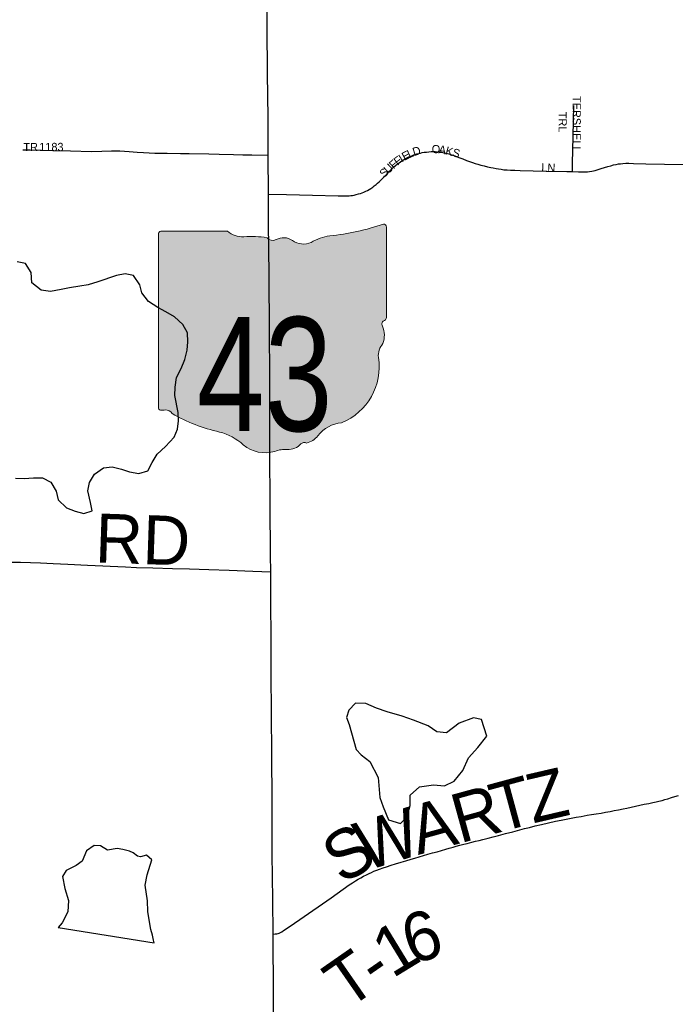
# Model space of a CAD drawing. Header units: feet. Extents: x 2113747 to 2516209, y 960708 to 1356798.
# Tile 8 of 244: x 2285148 to 2289153, y 1095012 to 1101027. Entities that reach past the tile are written whole.
import ezdxf

# ---------------------------------------------------------------- set-up
doc = ezdxf.new("R2010")
doc.units = ezdxf.units.FT
doc.header["$MEASUREMENT"] = 0
for name, color, linetype in [('0_Xref', 7, 'Continuous'), ('GM_X_County_Road', 3, 'Continuous'), ('GM_X_County_Road_Text', 3, 'Continuous'), ('GM_X_Major_Lake', 5, 'Continuous'), ('GM_X_Minor_Lake', 5, 'Continuous'), ('GM_X_State_Location', 251, 'Continuous'), ('GM_X_State_Route', 1, 'Continuous'), ('GM_X_State_Shield', 251, 'Continuous'), ('GM_X_Township_Road', 4, 'Continuous'), ('GM_X_Township_Road_Text', 4, 'Continuous'), ('GM_X_Township_Subdivision', 4, 'Continuous'), ('GM_X_Township_Subdivision_Text', 4, 'Continuous')]:
    doc.layers.add(name, color=color, linetype=linetype)
doc.styles.add('Styledgn030', font='dgn030.shx')

# ---------------------------------------------------------------- blocks, each defined once
blk = doc.blocks.new('M1-H5_25')
at = {"layer": 'GM_X_State_Shield', "linetype": 'Continuous', "true_color": 0x1e0000}
h = blk.add_hatch(color=18, dxfattribs=at)
edge = h.paths.add_edge_path()
edge.add_line((711.5512748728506, 89.69038223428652), (711.5512748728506, 642.4292893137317))
edge.add_line((711.5512748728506, 642.4292893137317), (711.4519030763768, 642.5278091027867))
edge.add_arc((696.1098771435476, 644.7216615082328), 15.49808853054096, 351.8620861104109, 457.7379999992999)
edge.add_line((694.0231617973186, 660.0786262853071), (694.0231846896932, 660.0786317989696))
edge.add_arc((215.6435505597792, 2056.797888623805), 1476.371144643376, 275.84446944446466, 288.906452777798, ccw=False)
edge.add_line((365.9801086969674, 588.1009573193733), (365.9801066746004, 588.1009594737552))
edge.add_arc((403.9586955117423, 293.5157865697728), 297.0232268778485, 97.34618055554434, 120.7688527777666)
edge.add_line((252.0087886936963, 548.7294678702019), (252.0087824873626, 548.729464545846))
edge.add_arc((204.612707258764, 651.1715615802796), 112.8750246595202, 233.8562055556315, 294.82819166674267, ccw=False)
edge.add_line((138.0374625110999, 560.0205441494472), (138.037465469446, 560.0205424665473))
edge.add_arc((83.50627348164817, 483.6645863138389), 93.8290090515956, 54.4666833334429, 119.1411305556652)
edge.add_line((37.81506425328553, 565.6169892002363), (37.81506453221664, 565.6169886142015))
edge.add_arc((17.25471621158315, 605.7913352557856), 45.12987980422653, 219.7920611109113, 297.10236944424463, ccw=False)
edge.add_line((-17.42182925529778, 576.9080659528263), (-17.42182980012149, 576.9080661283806))
edge.add_arc((-110.2402786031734, 23.03722839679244), 561.5943102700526, 80.48669166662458, 94.98826944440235)
edge.add_line((-159.0719053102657, 582.5045121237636), (-159.0719000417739, 582.5044846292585))
edge.add_arc((-162.1074610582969, 738.9084848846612), 156.4334552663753, 231.619505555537, 271.1118833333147, ccw=False)
edge.add_line((-259.2340128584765, 616.2795369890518), (-259.2015184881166, 616.2440637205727))
edge.add_line((-259.2015184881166, 616.2440637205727), (-666.9041242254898, 616.2440637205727))
edge.add_line((-666.9041242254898, 616.2440637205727), (-666.9412597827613, 616.2795633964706))
edge.add_arc((-664.6604070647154, 600.313595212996), 16.1280634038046, 98.1301027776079, 188.1301027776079)
edge.add_line((-680.62637524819, 598.0327424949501), (-680.6072733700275, 598.0636480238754))
edge.add_line((-680.6072733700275, 598.0636480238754), (-680.6072733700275, -458.5712582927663))
edge.add_line((-680.6072733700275, -458.5712582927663), (-680.6263743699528, -458.6079740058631))
edge.add_arc((-664.5151342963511, -460.8841950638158), 16.27123962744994, 171.9583861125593, 258.3066138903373)
edge.add_line((-667.8128957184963, -476.8177448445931), (-667.8128982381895, -476.817741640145))
edge.add_arc((-662.0481153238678, -352.78184326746), 124.169790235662, 267.3389944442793, 280.6038555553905)
edge.add_line((-639.1987016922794, -474.8311820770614), (-639.1987019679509, -474.8311816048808))
edge.add_arc((-636.6434350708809, -519.5311031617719), 44.77289778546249, 29.74838055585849, 93.27174722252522, ccw=False)
edge.add_line((-597.7710303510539, -497.3151510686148), (-597.7710260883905, -497.3151543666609))
edge.add_arc((-71.36636178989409, 429.8114385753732), 1066.145201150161, 240.4129222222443, 257.1985000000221)
edge.add_line((-307.5964472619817, -609.8331817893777), (-307.5964406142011, -609.8331830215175))
edge.add_arc((-389.2220105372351, -933.2680402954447), 333.5758393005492, 47.18415555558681, 75.83597222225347, ccw=False)
edge.add_line((-162.5091320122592, -688.5761702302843), (-162.5091265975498, -688.57617497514))
edge.add_arc((-28.4401791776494, -524.7737584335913), 211.673603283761, 230.7003722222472, 286.291836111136)
edge.add_line((30.94060543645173, -727.9476660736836), (30.94060344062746, -727.9476635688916))
edge.add_arc((93.86574833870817, -890.0948709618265), 173.9289818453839, 85.69512222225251, 111.20994722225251, ccw=False)
edge.add_line((106.9214873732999, -716.6565868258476), (106.9214872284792, -716.6565896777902))
edge.add_arc((109.3286034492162, -603.9020136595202), 112.7802669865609, 268.7770194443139, 315.5492722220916)
edge.add_line((189.8371287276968, -682.8815425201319), (189.8371289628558, -682.8815423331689))
edge.add_arc((211.3496800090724, -706.2366200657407), 31.75294487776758, 65.75173055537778, 132.6484222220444, ccw=False)
edge.add_line((224.3903386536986, -677.2850962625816), (224.3903387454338, -677.2850960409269))
edge.add_arc((197.8102065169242, -560.9801045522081), 119.3036230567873, 282.8731916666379, 323.2771111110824)
edge.add_line((293.4364551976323, -632.3171569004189), (293.43645941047, -632.317151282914))
edge.add_arc((454.0505528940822, -755.2192038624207), 202.2419381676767, 94.40312222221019, 142.576749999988, ccw=False)
edge.add_line((438.5237596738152, -553.5741685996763), (438.523756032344, -553.574169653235))
edge.add_arc((298.3474105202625, -211.9398530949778), 369.274171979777, 292.3088861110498, 368.9858388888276)
edge.add_line((663.0894711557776, -154.2627927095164), (663.0894695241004, -154.2627859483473))
edge.add_arc((767.0788936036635, -141.6241802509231), 104.7546403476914, 136.8064972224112, 186.9295944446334, ccw=False)
edge.add_line((690.7079159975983, -69.92335421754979), (690.7079167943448, -69.92335321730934))
edge.add_arc((555.3839252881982, -20.75759949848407), 143.978658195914, 340.0329638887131, 383.6495666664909)
edge.add_line((687.2706862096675, 36.99823405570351), (687.2706862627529, 36.99823372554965))
edge.add_arc((707.9709234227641, 49.11239851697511), 23.98442842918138, 107.943983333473, 210.3369666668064, ccw=False)
edge.add_line((700.5816322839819, 71.93018069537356), (700.5816327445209, 71.93017908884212))
edge.add_arc((695.0167986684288, 87.55475994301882), 16.58598520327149, 289.6038111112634, 367.734130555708)
edge.add_line((711.451904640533, 89.78684346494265), (711.4156001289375, 89.82605697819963))
edge.add_line((711.4156001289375, 89.82605697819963), (711.5512748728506, 89.69038223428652))
at = {"layer": 'GM_X_State_Shield', "color": 7, "linetype": 'Continuous', "lineweight": 13, "flags": 128}
blk.add_lwpolyline([(711.5512748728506, 89.69038223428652), (711.5512748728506, 642.4292893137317), (711.4519030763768, 642.5278091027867, 0.4979057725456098), (694.0231617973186, 660.0786262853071), (694.0231846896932, 660.0786317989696, -0.05705544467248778), (365.9801086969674, 588.1009573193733), (365.9801066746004, 588.1009594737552, 0.1025580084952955), (252.0087886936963, 548.7294678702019), (252.0087824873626, 548.729464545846, -0.272499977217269), (138.0374625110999, 560.0205441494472), (138.037465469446, 560.0205424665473, 0.2899328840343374), (37.81506425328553, 565.6169892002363), (37.81506453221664, 565.6169886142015, -0.3507354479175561), (-17.42182925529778, 576.9080659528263), (-17.42182980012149, 576.9080661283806, 0.06335965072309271), (-159.0719053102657, 582.5045121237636), (-159.0719000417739, 582.5044846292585, -0.1740440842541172), (-259.2340128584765, 616.2795369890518), (-259.2015184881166, 616.2440637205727), (-666.9041242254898, 616.2440637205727), (-666.9412597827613, 616.2795633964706, 0.414213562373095), (-680.62637524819, 598.0327424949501), (-680.6072733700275, 598.0636480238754), (-680.6072733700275, -458.5712582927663), (-680.6263743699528, -458.6079740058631, 0.3956667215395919), (-667.8128957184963, -476.8177448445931), (-667.8128982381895, -476.817741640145, 0.05794359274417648), (-639.1987016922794, -474.8311820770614), (-639.1987019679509, -474.8311816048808, -0.2844960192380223), (-597.7710303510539, -497.3151510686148), (-597.7710260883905, -497.3151543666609, 0.0733721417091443), (-307.5964472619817, -609.8331817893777), (-307.5964406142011, -609.8331830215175, -0.1256725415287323), (-162.5091320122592, -688.5761702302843), (-162.5091265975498, -688.57617497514, 0.2474354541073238), (30.94060543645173, -727.9476660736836), (30.94060344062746, -727.9476635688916, -0.1117916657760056), (106.9214873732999, -716.6565868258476), (106.9214872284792, -716.6565896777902, 0.2069637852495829), (189.8371287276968, -682.8815425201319), (189.8371289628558, -682.8815423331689, -0.3004743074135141), (224.3903386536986, -677.2850962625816), (224.3903387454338, -677.2850960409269, 0.1781447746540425), (293.4364551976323, -632.3171569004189), (293.43645941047, -632.317151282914, -0.213348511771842), (438.5237596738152, -553.5741685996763), (438.523756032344, -553.574169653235, 0.3476349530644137), (663.0894711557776, -154.2627927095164), (663.0894695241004, -154.2627859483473, -0.2222582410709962), (690.7079159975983, -69.92335421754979), (690.7079167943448, -69.92335321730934, 0.1926447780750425), (687.2706862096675, 36.99823405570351), (687.2706862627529, 36.99823372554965, -0.4790820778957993), (700.5816322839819, 71.93018069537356), (700.5816327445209, 71.93017908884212, 0.354758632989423), (711.451904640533, 89.78684346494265), (711.4156001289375, 89.82605697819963), (711.5512748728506, 89.69038223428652)], format="xyb", dxfattribs=at)
at = {"layer": 'GM_X_State_Shield', "color": 9, "linetype": 'Continuous', "lineweight": 13, "insert": (-31.81419798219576, -613.7718326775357), "char_height": 696.0951421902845, "attachment_point": 8, "line_spacing_factor": 0.8, "style": 'Styledgn030'}
blk.add_mtext('{\\Fdgn000|c0;\\W0.8;\\C9;43}', dxfattribs=at)
blk = doc.blocks.new('POR')
at = {"layer": 'GM_X_County_Road', "flags": 128}
blk.add_lwpolyline([(2285092.542666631, 1097713.81506665), (2285153.369316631, 1097712.92924165), (2285214.556858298, 1097710.731083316), (2285274.891383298, 1097708.532924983), (2285353.073641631, 1097705.022433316), (2285441.623333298, 1097700.199608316), (2285563.211016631, 1097694.064449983), (2285795.690866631, 1097683.893866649), (2285862.783908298, 1097681.367624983), (2285961.799458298, 1097678.250833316), (2286082.074808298, 1097674.74034165), (2286185.847566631, 1097671.656358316), (2286303.498249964, 1097668.113058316), (2286428.104299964, 1097664.60256665), (2286571.739183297, 1097658.89391665), (2286681.483058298, 1097655.022533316)], dxfattribs=at)
at = {"layer": 'GM_X_Major_Lake', "flags": 128}
blk.add_lwpolyline([(2285123.499999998, 1098225.99), (2285175.499999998, 1098224.1), (2285233.499999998, 1098228.24), (2285287.499999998, 1098228.35), (2285339.559999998, 1098202.43), (2285371.689999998, 1098146.39), (2285383.789999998, 1098094.31), (2285433.909999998, 1098044.32), (2285487.959999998, 1098024.4), (2285539.989999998, 1098010.49), (2285591.959999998, 1098026.64), (2285581.839999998, 1098078.71), (2285563.689999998, 1098148.81), (2285575.579999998, 1098200.95), (2285605.469999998, 1098251.11), (2285659.389999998, 1098289.31), (2285713.379999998, 1098295.45), (2285769.409999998, 1098281.54), (2285819.439999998, 1098265.62), (2285875.469999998, 1098255.73), (2285931.439999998, 1098271.88), (2285957.329999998, 1098322.04), (2285987.229999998, 1098372.21), (2286039.119999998, 1098420.42), (2286090.999999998, 1098476.65), (2286112.899999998, 1098526.8), (2286118.779999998, 1098576.91), (2286116.669999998, 1098627), (2286096.449999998, 1098731.17), (2286098.329999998, 1098783.27), (2286106.199999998, 1098841.41), (2286134.089999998, 1098895.57), (2286157.969999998, 1098951.75), (2286171.849999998, 1099007.89), (2286175.729999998, 1099060), (2286173.609999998, 1099114.1), (2286145.489999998, 1099166.14), (2286093.399999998, 1099212.12), (2286041.329999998, 1099242.07), (2285991.269999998, 1099270), (2285935.189999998, 1099305.96), (2285895.069999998, 1099357.97), (2285882.959999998, 1099408.04), (2285842.839999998, 1099464.06), (2285792.809999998, 1099473.97), (2285738.829999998, 1099463.82), (2285624.909999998, 1099425.5), (2285566.939999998, 1099407.33), (2285514.959999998, 1099399.2), (2285452.979999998, 1099389.04), (2285400.999999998, 1099378.9), (2285337.019999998, 1099366.73), (2285278.999999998, 1099374.62), (2285222.899999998, 1099420.58), (2285218.759999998, 1099482.7), (2285184.629999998, 1099538.73), (2285132.609999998, 1099548.64)], dxfattribs=at)
at = {"layer": 'GM_X_Minor_Lake'}
for p, q in [((2287160.869999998, 1096721.55), (2287203.209999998, 1096569.34)), ((2285383.499999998, 1095481.12), (2285969.729999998, 1095388.25))]:
    blk.add_line(p, q, dxfattribs=at)
at = {"layer": 'GM_X_Minor_Lake', "flags": 128}
for points in [[(2287203.209999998, 1096569.34), (2287235.279999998, 1096535.35), (2287287.369999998, 1096495.39), (2287337.589999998, 1096397.3), (2287347.859999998, 1096275.08), (2287367.979999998, 1096219.02), (2287402.149999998, 1096138.93), (2287474.199999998, 1096117.05), (2287516.109999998, 1096159.23), (2287533.969999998, 1096227.41), (2287533.829999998, 1096289.53), (2287589.719999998, 1096339.75), (2287675.699999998, 1096351.97), (2287743.709999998, 1096346.11), (2287801.659999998, 1096376.3), (2287855.519999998, 1096440.55), (2287889.349999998, 1096518.78), (2287947.219999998, 1096581.03), (2288001.059999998, 1096651.29), (2287968.849999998, 1096751.41), (2287920.809999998, 1096761.33), (2287832.889999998, 1096729.07), (2287755.009999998, 1096670.78), (2287696.989999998, 1096676.66), (2287642.909999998, 1096712.61), (2287554.829999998, 1096748.48), (2287484.769999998, 1096772.38), (2287392.709999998, 1096798.22), (2287328.659999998, 1096822.12), (2287262.599999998, 1096850.04), (2287200.589999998, 1096851.9), (2287158.689999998, 1096809.72), (2287144.779999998, 1096763.6), (2287160.869999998, 1096721.55)], [(2285969.729999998, 1095388.25), (2285965.689999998, 1095404.26), (2285959.629999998, 1095434.31), (2285949.549999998, 1095468.36), (2285939.419999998, 1095528.45), (2285931.309999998, 1095578.54), (2285929.169999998, 1095644.66), (2285914.959999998, 1095740.82), (2285926.819999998, 1095802.97), (2285954.619999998, 1095895.22), (2285922.559999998, 1095923.2), (2285886.579999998, 1095913.1), (2285868.559999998, 1095917.07), (2285842.529999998, 1095937.05), (2285818.499999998, 1095947.02), (2285778.479999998, 1095956.94), (2285744.459999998, 1095964.88), (2285684.479999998, 1095954.72), (2285642.419999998, 1095980.69), (2285602.409999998, 1095982.6), (2285556.479999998, 1095950.43), (2285530.619999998, 1095886.25), (2285492.669999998, 1095860.12), (2285432.739999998, 1095829.92), (2285410.819999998, 1095793.8), (2285424.979999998, 1095719.69), (2285447.139999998, 1095645.58), (2285443.289999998, 1095577.44), (2285407.429999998, 1095509.23), (2285383.499999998, 1095481.12)]]:
    blk.add_lwpolyline(points, dxfattribs=at)
at = {"layer": 'GM_X_State_Route', "flags": 128}
blk.add_lwpolyline([(2286698.576199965, 1094886.983449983), (2286697.854416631, 1095196.136374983), (2286697.460716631, 1095312.507533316), (2286696.246808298, 1095441.37866665), (2286693.720566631, 1095651.61446665), (2286690.800624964, 1095930.386874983), (2286689.652333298, 1096281.206383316), (2286687.585408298, 1096511.35684165), (2286685.551291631, 1096812.242066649), (2286684.763891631, 1097009.38734165), (2286684.435808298, 1097225.167749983), (2286681.942374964, 1097493.080599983), (2286681.483058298, 1097655.022533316), (2286681.187783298, 1097757.056449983), (2286678.727158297, 1098064.470533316), (2286676.725849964, 1098389.273033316), (2286676.791466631, 1098574.24641665), (2286676.496191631, 1098854.298349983), (2286673.576249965, 1099122.637708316), (2286671.673366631, 1099466.108149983), (2286668.654999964, 1099787.400158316), (2286667.309858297, 1099962.366999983), (2286666.653691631, 1100199.800908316), (2286666.325608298, 1100430.869999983), (2286662.552649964, 1100696.617499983), (2286660.518533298, 1100984.051308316), (2286658.799815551, 1101218.489953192)], dxfattribs=at)
at = {"layer": 'GM_X_Township_Road', "flags": 128}
blk.add_lwpolyline([(2286696.246808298, 1095441.37866665), (2286708.812399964, 1095442.034833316), (2286718.326816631, 1095442.920658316), (2286726.594516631, 1095445.086008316), (2286733.549883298, 1095447.67786665), (2286740.931758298, 1095450.729041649), (2286749.625966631, 1095455.912758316), (2286760.026208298, 1095462.44161665), (2286795.229549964, 1095485.86676665), (2286859.927583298, 1095530.125208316), (2287050.183108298, 1095662.900533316), (2287161.797058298, 1095741.87019165), (2287181.350824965, 1095754.895099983), (2287200.182808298, 1095767.132608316), (2287215.635533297, 1095776.581408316), (2287231.711616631, 1095785.702124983), (2287249.526541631, 1095795.249349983), (2287266.455641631, 1095804.140408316), (2287283.417549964, 1095812.178449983), (2287296.442458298, 1095818.24799165), (2287311.435866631, 1095824.809658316), (2287329.021133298, 1095831.699408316), (2287347.229758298, 1095838.62196665), (2287369.408191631, 1095846.430349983), (2287389.388466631, 1095852.926399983), (2287416.717808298, 1095861.620608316), (2287443.653449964, 1095869.82269165), (2287478.397474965, 1095880.25574165), (2287507.924974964, 1095888.91714165), (2287540.503649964, 1095898.46436665), (2287562.189958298, 1095904.96041665), (2287589.552108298, 1095913.195308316), (2287614.322399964, 1095920.544374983), (2287641.225233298, 1095928.385566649), (2287670.326224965, 1095936.587649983), (2287697.688374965, 1095944.42884165), (2287724.197508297, 1095952.20441665), (2287750.673833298, 1095959.58629165), (2287771.933633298, 1095965.655833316), (2287795.391591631, 1095972.151883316), (2287815.240633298, 1095977.827724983), (2287836.205158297, 1095983.437949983), (2287861.401958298, 1095989.933999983), (2287882.694566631, 1095995.544224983), (2287909.597399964, 1096002.49959165), (2287931.743024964, 1096008.142624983), (2287954.315158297, 1096013.752849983), (2287976.493591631, 1096019.395883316), (2288009.498774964, 1096027.630774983), (2288041.191624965, 1096035.86566665), (2288072.884474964, 1096044.100558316), (2288116.749216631, 1096055.386624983), (2288160.154641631, 1096066.639883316), (2288202.739858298, 1096077.925949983), (2288231.381533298, 1096085.27501665), (2288262.221366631, 1096093.083399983), (2288296.965391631, 1096101.744799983), (2288336.893133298, 1096111.292024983), (2288378.166016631, 1096120.80644165), (2288420.718424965, 1096130.35366665), (2288455.462449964, 1096137.702733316), (2288487.516191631, 1096144.067549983), (2288516.682799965, 1096149.415308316), (2288547.096124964, 1096155.025533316), (2288577.476641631, 1096160.242058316), (2288615.698349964, 1096166.738108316), (2288641.748166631, 1096171.068808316), (2288670.389841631, 1096175.82601665), (2288699.917341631, 1096180.583224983), (2288726.426474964, 1096185.340433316), (2288755.068149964, 1096190.556958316), (2288779.411933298, 1096195.31416665), (2288806.741274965, 1096200.53069165), (2288834.103424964, 1096206.140916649), (2288857.134874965, 1096210.898124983), (2288884.497024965, 1096216.967666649), (2288910.973349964, 1096222.610699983), (2288937.449674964, 1096228.253733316), (2288963.958808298, 1096233.89676665), (2288991.320958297, 1096239.50699165), (2289016.058441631, 1096244.72351665), (2289036.038716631, 1096249.05421665), (2289052.967816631, 1096252.925599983), (2289073.801108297, 1096258.142124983), (2289089.877191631, 1096262.472824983), (2289108.545133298, 1096268.115858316), (2289129.411233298, 1096274.611908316), (2289149.391508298, 1096280.681449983), (2289173.243166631, 1096288.063324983)], dxfattribs=at)
at = {"layer": 'GM_X_Township_Subdivision', "flags": 128}
for points in [[(2288524.392758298, 1100099.079324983), (2288524.884883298, 1100149.83381665), (2288528.428183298, 1100314.367608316), (2288531.512166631, 1100409.905474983), (2288534.169641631, 1100503.245183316)], [(2285167.345666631, 1100232.707666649), (2285213.178908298, 1100231.395333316), (2285281.321816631, 1100230.050191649), (2285350.908291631, 1100227.88484165), (2285459.175791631, 1100225.424216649), (2285587.128291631, 1100223.029208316), (2285649.431316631, 1100223.718183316), (2285708.453508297, 1100225.62106665), (2285734.634558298, 1100225.91634165), (2285760.684374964, 1100225.260174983), (2285816.392924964, 1100221.552833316), (2285865.375766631, 1100217.681449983), (2285904.647341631, 1100215.286441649), (2285973.676074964, 1100212.793008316), (2286048.544691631, 1100211.447866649), (2286130.696758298, 1100210.890124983), (2286183.190091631, 1100210.594849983), (2286304.449691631, 1100208.462308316), (2286366.719908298, 1100206.493808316), (2286455.171174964, 1100203.737908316), (2286510.978149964, 1100202.130299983), (2286566.489849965, 1100201.178858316), (2286666.653691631, 1100199.800908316)], [(2286667.309858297, 1099962.366999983), (2286778.858191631, 1099958.49561665), (2286937.781758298, 1099955.378824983), (2287093.654149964, 1099951.409016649), (2287118.391633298, 1099951.409016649), (2287133.581891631, 1099951.409016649), (2287147.492624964, 1099951.835524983), (2287160.091024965, 1099952.262033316), (2287171.377091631, 1099953.115049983), (2287181.810141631, 1099954.394574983), (2287191.357366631, 1099956.133416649), (2287204.382274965, 1099959.18459165), (2287217.407183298, 1099962.62946665), (2287229.546266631, 1099966.56646665), (2287239.979316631, 1099970.01134165), (2287251.265383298, 1099974.342041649), (2287262.124941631, 1099979.132058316), (2287273.411008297, 1099984.77509165), (2287283.548783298, 1099990.450933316), (2287293.850599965, 1099996.914174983), (2287304.710158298, 1100004.296049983), (2287314.683891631, 1100012.104433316), (2287325.116941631, 1100020.339324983), (2287334.664166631, 1100028.574216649), (2287344.211391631, 1100037.268424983), (2287354.644441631, 1100046.815649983), (2287367.242841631, 1100059.840558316), (2287379.841241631, 1100072.438958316), (2287392.439641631, 1100085.004549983), (2287408.089216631, 1100101.507141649), (2287422.426458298, 1100116.27089165), (2287432.400191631, 1100125.81811665), (2287444.145574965, 1100136.218358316), (2287455.005133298, 1100144.912566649), (2287465.405374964, 1100152.720949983), (2287474.985408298, 1100159.643508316), (2287483.220299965, 1100165.286541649), (2287492.341016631, 1100170.929574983), (2287502.774066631, 1100176.999116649), (2287514.060133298, 1100183.101466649), (2287525.772708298, 1100188.71169165), (2287537.091583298, 1100193.92821665), (2287548.377649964, 1100198.685424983), (2287556.612541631, 1100201.736599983), (2287564.880241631, 1100204.328458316), (2287574.853974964, 1100207.379633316), (2287585.713533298, 1100210.397999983), (2287596.146583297, 1100212.989858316), (2287606.546824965, 1100215.155208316), (2287619.604541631, 1100217.320558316), (2287632.629449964, 1100219.059399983), (2287647.360391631, 1100220.371733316), (2287661.697633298, 1100221.224749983), (2287672.557191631, 1100221.651258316), (2287686.008608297, 1100221.224749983), (2287700.772358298, 1100220.338924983), (2287713.797266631, 1100219.02659165), (2287725.969158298, 1100217.287749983), (2287739.847083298, 1100214.695891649), (2287754.184324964, 1100211.64471665), (2287770.686916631, 1100207.281208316), (2287786.303683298, 1100202.49119165), (2287807.169783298, 1100195.10931665), (2287831.447949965, 1100185.988599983), (2287854.905908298, 1100176.867883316), (2287877.904549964, 1100168.173674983), (2287895.719474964, 1100161.185499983), (2287914.813924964, 1100154.26294165), (2287930.430691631, 1100149.013608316), (2287947.392599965, 1100143.797083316), (2287964.748208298, 1100139.039874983), (2287985.581499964, 1100133.823349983), (2288005.988283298, 1100129.033333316), (2288025.509241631, 1100124.669824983), (2288041.585324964, 1100121.618649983), (2288058.087916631, 1100118.567474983), (2288073.278174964, 1100115.97561665), (2288090.207274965, 1100113.350949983), (2288105.856849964, 1100111.185599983), (2288125.377808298, 1100109.446758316), (2288147.523433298, 1100108.101616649), (2288172.260916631, 1100107.215791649), (2288206.151924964, 1100106.362774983), (2288363.763158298, 1100102.360158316), (2288491.420383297, 1100099.702683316), (2288524.392758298, 1100099.079324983)], [(2288524.392758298, 1100099.079324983), (2288561.302133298, 1100098.35754165), (2288592.994983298, 1100098.35754165), (2288604.740366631, 1100098.35754165), (2288616.452941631, 1100098.784049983), (2288629.051341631, 1100100.096383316), (2288644.241599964, 1100102.688241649), (2288662.909541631, 1100107.018941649), (2288681.610291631, 1100112.399508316), (2288699.720491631, 1100117.714458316), (2288720.225699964, 1100123.915233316), (2288741.518308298, 1100130.411283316), (2288759.759741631, 1100135.627808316), (2288776.262333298, 1100139.958508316), (2288791.026083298, 1100143.43619165), (2288805.789833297, 1100146.028049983), (2288818.814741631, 1100147.766891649), (2288833.151983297, 1100149.04641665), (2288850.966908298, 1100149.899433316), (2288869.634849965, 1100149.899433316), (2288898.276524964, 1100149.472924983), (2288973.834116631, 1100147.668466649), (2289200.900591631, 1100141.927008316)]]:
    blk.add_lwpolyline(points, dxfattribs=at)
at = {"color": 7, "linetype": 'Continuous', "lineweight": 0}
blk.add_blockref('M1-H5_25', (2286676.626441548, 1099118.304379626), dxfattribs=at)
at = {"layer": 'GM_X_County_Road_Text', "insert": (2285605.828064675, 1097711.556649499), "char_height": 300.0000000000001, "attachment_point": 7, "rotation": 358.076847, "line_spacing_factor": 0.8, "style": 'Styledgn030'}
blk.add_mtext('{\\Fdgn000|c0;\\C256;RD}', dxfattribs=at)
at = {"layer": 'GM_X_State_Location', "char_height": 1, "attachment_point": 5, "line_spacing_factor": 0.8, "style": 'Styledgn030'}
for s, insert in [('{\\Fdgn000|c0;\\C256;s}', (2286676.689246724, 1099118.304379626)), ('{\\Fdgn000|c0;\\C256;r}', (2286676.717322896, 1099118.304379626))]:
    blk.add_mtext(s, dxfattribs=dict(at, insert=insert))
at = {"layer": 'GM_X_State_Location', "insert": (2286424.591138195, 1099044.719985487), "char_height": 1, "attachment_point": 7, "rotation": 1e-05, "line_spacing_factor": 0.8, "style": 'Styledgn030'}
blk.add_mtext('{\\Fdgn000|c0;\\C256;43}', dxfattribs=at)
at = {"layer": 'GM_X_Township_Road_Text', "char_height": 300.0000000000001, "attachment_point": 7, "line_spacing_factor": 0.8, "style": 'Styledgn030'}
for s, insert, rotation in [('{\\Fdgn000|c0;\\C256;Z}', (2288283.129826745, 1096116.603860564), 13.098686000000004), ('{\\Fdgn000|c0;\\C256;T}', (2288072.834263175, 1096059.430297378), 15.178627), ('{\\Fdgn000|c0;\\C256;R}', (2287836.071625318, 1095994.076595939), 15.430722), ('{\\Fdgn000|c0;\\C256;A}', (2287581.587647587, 1095923.825790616), 15.432269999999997), ('{\\Fdgn000|c0;\\C256;W}', (2287254.253701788, 1095823.147142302), 17.084015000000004), ('{\\Fdgn000|c0;\\C256;S}', (2287119.028532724, 1095736.881680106), 30.735596), ('{\\Fdgn000|c0;\\C256;6}', (2287544.778636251, 1095246.820133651), 18.091014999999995), ('{\\Fdgn000|c0;\\C256;1}', (2287424.698120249, 1095167.79824995), 31.43005600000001), ('{\\Fdgn000|c0;\\C256;T}', (2287148.048297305, 1094975.227739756), 34.815765), ('{\\Fdgn000|c0;\\C256;-}', (2287332.082961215, 1095103.210492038), 34.74007400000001)]:
    blk.add_mtext(s, dxfattribs=dict(at, insert=insert, rotation=rotation))
at = {"layer": 'GM_X_Township_Subdivision_Text', "char_height": 50.00000000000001, "attachment_point": 7, "line_spacing_factor": 0.8, "style": 'Styledgn030'}
for s, insert, rotation in [('{\\Fdgn000|c0;\\C256;TERSHELL}', (2288525.09401789, 1100561.546521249), 270), ('{\\Fdgn000|c0;\\C256;TRL}', (2288440.012708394, 1100464.749536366), 270), ('{\\Fdgn000|c0;\\C256;TR}', (2285170.594320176, 1100224.300099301), 1e-05), ('{\\Fdgn000|c0;\\C256;1183}', (2285267.391305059, 1100224.316884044), 1e-05), ('{\\Fdgn000|c0;\\C256;O}', (2287665.179785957, 1100211.276004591), 359.584662), ('{\\Fdgn000|c0;\\C256;I}', (2287482.836009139, 1100154.082339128), 32.695824), ('{\\Fdgn000|c0;\\C256;E}', (2287499.691410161, 1100164.97614119), 28.972353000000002), ('{\\Fdgn000|c0;\\C256;L}', (2287528.327289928, 1100180.943934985), 24.303743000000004), ('{\\Fdgn000|c0;\\C256;D}', (2287556.97882333, 1100194.130423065), 17.239298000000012), ('{\\Fdgn000|c0;\\C256;A}', (2287705.102380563, 1100211.266905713), 351.709164), ('{\\Fdgn000|c0;\\C256;K}', (2287745.080743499, 1100205.666217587), 344.691199), ('{\\Fdgn000|c0;\\C256;S}', (2287787.353500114, 1100194.095192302), 344.373538), ('{\\Fdgn000|c0;\\C256;U}', (2287400.591760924, 1100082.761764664), 43.129463), ('{\\Fdgn000|c0;\\C256;F}', (2287432.263579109, 1100112.438423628), 41.985176), ('{\\Fdgn000|c0;\\C256;F}', (2287456.295768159, 1100134.238298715), 36.662224), ('{\\Fdgn000|c0;\\C256;LN}', (2288333.826425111, 1100101.276187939), 356.989024), ('{\\Fdgn000|c0;\\C256;S}', (2287374.917117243, 1100058.698078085), 43.14490899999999)]:
    blk.add_mtext(s, dxfattribs=dict(at, insert=insert, rotation=rotation))

msp = doc.modelspace()

# ---------------------------------------------------------------- block references
at = {"layer": '0_Xref'}
msp.add_blockref('POR', (0, 0), dxfattribs=at)

doc.saveas('drawing.dxf')
